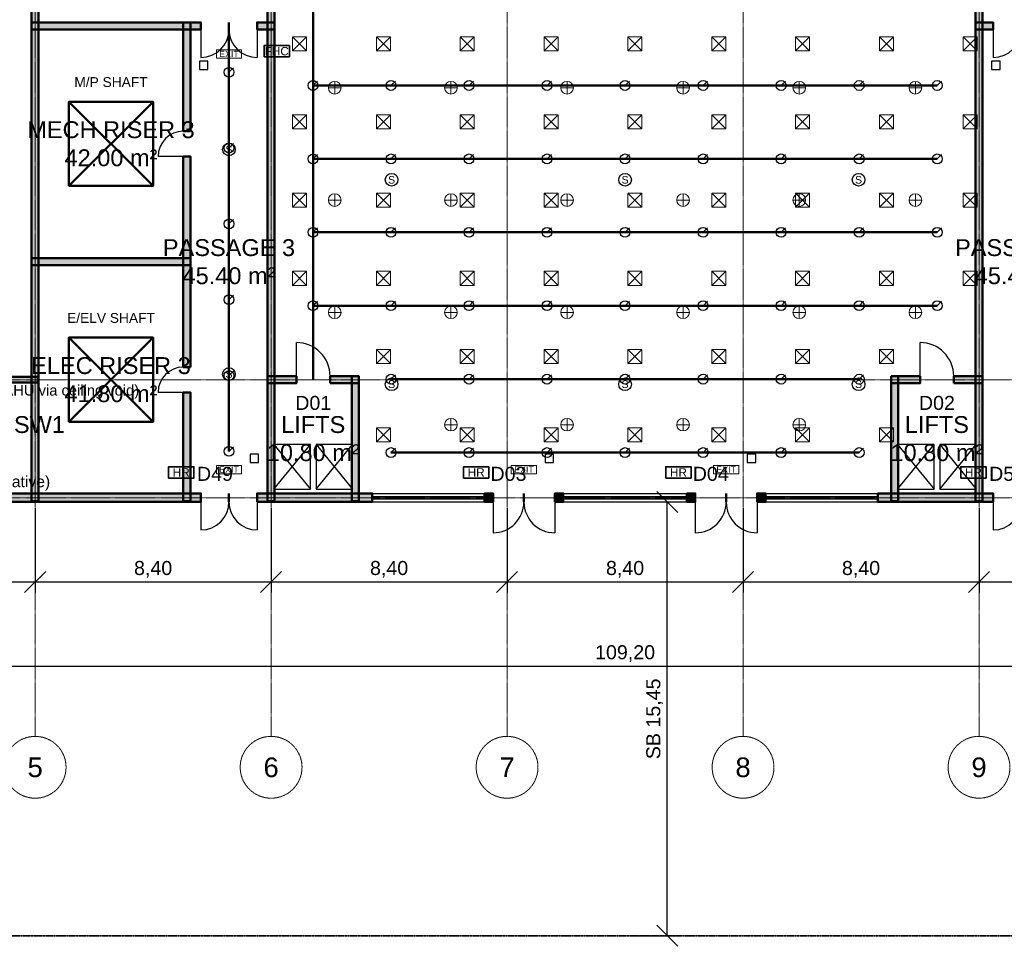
# Model space of a CAD drawing. Header units: millimetres. Extents: x -5300 to 125300, y -375 to 90375.
# Tile 4 of 10: x 38450 to 73500, y -375 to 32621. Entities that reach past the tile are written whole.
import ezdxf
from ezdxf.enums import TextEntityAlignment as Align

# ---------------------------------------------------------------- set-up
doc = ezdxf.new("R2010")
doc.units = ezdxf.units.MM
doc.linetypes.add('CENTER', pattern=[5.08, 3.175, -0.635, 0.635, -0.635])
doc.linetypes.add('PHANTOM', pattern=[6.35, 3.175, -0.635, 0.635, -0.635, 0.635, -0.635])
for name, color, linetype, lineweight in [('A-ACHSEN', 1, 'CENTER', 13), ('A-FENSTER', 5, 'Continuous', 25), ('A-FLOR-EVTR', 251, 'Continuous', 25), ('A-LAGEPLAN-GRENZE', 1, 'PHANTOM', 35), ('A-MASS', 1, 'Continuous', 18), ('A-OEFFNUNG-NR', 2, 'Continuous', 18), ('A-RAUM-STEMPEL', 2, 'Continuous', 18), ('A-SCHRAFFUR', 8, 'Continuous', 9), ('A-TUER', 3, 'Continuous', 25), ('A-WAND-TRAG', 7, 'Continuous', 50), ('E-ANNO-TEXT', 52, 'Continuous', 18), ('E-DB', 6, 'Continuous', 50), ('E-FALM', 230, 'Continuous', 25), ('E-LITE', 2, 'Continuous', 18), ('E-LITE-EMER', 40, 'Continuous', 18), ('FP-ANNO-TEXT', 14, 'Continuous', 18), ('FP-HOSE', 20, 'Continuous', 35), ('FP-SPRK-HEAD', 1, 'Continuous', 25), ('FP-SPRK-PIPE', 12, 'Continuous', 50), ('M-ANNO-TEXT', 150, 'Continuous', 18), ('M-HVAC-EQPT', 30, 'Continuous', 50), ('M-HVAC-SCD', 4, 'Continuous', 18)]:
    doc.layers.add(name, color=color, linetype=linetype, lineweight=lineweight)
doc.styles.add('DE-ARIAL', font='arial.ttf')
doc.dimstyles.new('DE-100-M', dxfattribs={"dimscale": 250, "dimtxt": 2, "dimasz": 1.5, "dimexe": 1.5, "dimexo": 1.5, "dimgap": 0.8, "dimtad": 1, "dimlfac": 0.001, "dimzin": 0, "dimtxsty": 'DE-ARIAL', "dimtsz": 1.5, "dimcen": 2.5, "dimclrd": 256, "dimclre": 256, "dimclrt": 256, "dimazin": 3, "dimtfac": 1, "dimtmove": 0, "dimatfit": 3})

msp = doc.modelspace()

# ---------------------------------------------------------------- hatches: boundary and pattern name
at = {"layer": 'A-SCHRAFFUR'}
for points in [[(39125, 15475), (39125, 40925), (38875, 40925), (38875, 15475)], [(47525, 15475), (47525, 40925), (47275, 40925), (47275, 15475)], [(72725, 15475), (72725, 40925), (72475, 40925), (72475, 15475)], [(38875, 32275), (44900, 32275), (44900, 32525), (38875, 32525)], [(44525, 28650), (44525, 32525), (44275, 32525), (44275, 28650)], [(46900, 32275), (47525, 32275), (47525, 32525), (46900, 32525)], [(72475, 32275), (73100, 32275), (73100, 32525), (72475, 32525)], [(44525, 20250), (44525, 27750), (44275, 27750), (44275, 20250)], [(38875, 23875), (44525, 23875), (44525, 24125), (38875, 24125)], [(35300, 19700), (39100, 19700), (39100, 19900), (35300, 19900)], [(47275, 19675), (48300, 19675), (48300, 19925), (47275, 19925)], [(49500, 19675), (50525, 19675), (50525, 19925), (49500, 19925)], [(50525, 15475), (50525, 19925), (50275, 19925), (50275, 15475)], [(69475, 19675), (70500, 19675), (70500, 19925), (69475, 19925)], [(69725, 15475), (69725, 19925), (69475, 19925), (69475, 15475)], [(71700, 19675), (72725, 19675), (72725, 19925), (71700, 19925)], [(44525, 15475), (44525, 19350), (44275, 19350), (44275, 15475)], [(37500, 15450), (44900, 15450), (44900, 15750), (37500, 15750)], [(46900, 15450), (51000, 15450), (51000, 15750), (46900, 15750)], [(55000, 15450), (55300, 15450), (55300, 15750), (55000, 15750)], [(57500, 15450), (57800, 15450), (57800, 15750), (57500, 15750)], [(62200, 15450), (62500, 15450), (62500, 15750), (62200, 15750)], [(64700, 15450), (65000, 15450), (65000, 15750), (64700, 15750)], [(69000, 15450), (73100, 15450), (73100, 15750), (69000, 15750)]]:
    msp.add_hatch(color=256, dxfattribs=at).paths.add_polyline_path(points)

# ---------------------------------------------------------------- linework, layer by layer
at = {"layer": 'A-ACHSEN'}
for p, q in [((39000, 7100), (39000, 86500)), ((47400, 7100), (47400, 86500)), ((55800, 7100), (55800, 86500)), ((64200, 7100), (64200, 86500)), ((72600, 7100), (72600, 86500)), ((-3100, 19800), (123100, 19800)), ((-3100, 15600), (123100, 15600))]:
    msp.add_line(p, q, dxfattribs=at)
for centre in [(39000, 6000), (47400, 6000), (55800, 6000), (64200, 6000), (72600, 6000)]:
    msp.add_circle(centre, 1100, dxfattribs=at)
at = {"layer": 'A-FENSTER'}
for p, q in [((51000, 15750), (55000, 15750)), ((51000, 15637.5), (55000, 15637.5)), ((51000, 15562.5), (55000, 15562.5)), ((51000, 15450), (55000, 15450)), ((57800, 15750), (62200, 15750)), ((57800, 15637.5), (62200, 15637.5)), ((57800, 15562.5), (62200, 15562.5)), ((57800, 15450), (62200, 15450)), ((65000, 15750), (69000, 15750)), ((65000, 15637.5), (69000, 15637.5)), ((65000, 15562.5), (69000, 15562.5)), ((65000, 15450), (69000, 15450))]:
    msp.add_line(p, q, dxfattribs=at)
at = {"layer": 'A-FLOR-EVTR'}
for p, q in [((47500, 15900), (48800, 17500)), ((47500, 17500), (48800, 15900)), ((49000, 15900), (50300, 17500)), ((49000, 17500), (50300, 15900)), ((69700, 15900), (71000, 17500)), ((69700, 17500), (71000, 15900)), ((71200, 15900), (72500, 17500)), ((71200, 17500), (72500, 15900))]:
    msp.add_line(p, q, dxfattribs=at)
for points in [[(47500, 15900), (48800, 15900), (48800, 17500), (47500, 17500)], [(49000, 15900), (50300, 15900), (50300, 17500), (49000, 17500)], [(69700, 15900), (71000, 15900), (71000, 17500), (69700, 17500)], [(71200, 15900), (72500, 15900), (72500, 17500), (71200, 17500)]]:
    msp.add_lwpolyline(points, close=True, dxfattribs=at)
at = {"layer": 'A-LAGEPLAN-GRENZE'}
msp.add_lwpolyline([(0, 0), (120000, 0), (120000, 90000), (0, 90000)], close=True, dxfattribs=at)
at = {"layer": 'A-TUER'}
for p, q in [((44900, 32275), (44900, 31275)), ((46900, 32275), (46900, 31275)), ((73100, 32275), (73100, 31275)), ((44275, 27750), (43375, 27750)), ((48300, 19925), (48300, 21125)), ((70500, 19925), (70500, 21125)), ((44275, 19350), (43375, 19350)), ((44900, 15450), (44900, 14450)), ((46900, 15450), (46900, 14450)), ((55300, 15450), (55300, 14350)), ((57500, 15450), (57500, 14350)), ((62500, 15450), (62500, 14350)), ((64700, 15450), (64700, 14350)), ((73100, 15450), (73100, 14450))]:
    msp.add_line(p, q, dxfattribs=at)
for centre, radius, start, end in [((44900, 32275), 1000, -90, 0), ((46900, 32275), 1000, 180, -90), ((73100, 32275), 1000, -90, 0), ((44275, 27750), 900, 90, 180), ((48300, 19925), 1200, 0, 90), ((70500, 19925), 1200, 0, 90), ((44275, 19350), 900, 90, 180), ((44900, 15450), 1000, -90, 0), ((46900, 15450), 1000, 180, -90), ((55300, 15450), 1100, -90, 0), ((57500, 15450), 1100, 180, -90), ((62500, 15450), 1100, -90, 0), ((64700, 15450), 1100, 180, -90), ((73100, 15450), 1000, -90, 0)]:
    msp.add_arc(centre, radius, start, end, dxfattribs=at)
at = {"layer": 'A-WAND-TRAG'}
for p, q in [((44900, 32275), (44900, 32525)), ((45900, 32275), (45900, 32525)), ((45900, 32275), (45900, 32525)), ((46900, 32275), (46900, 32525)), ((73100, 32275), (73100, 32525)), ((44525, 28650), (44275, 28650)), ((44525, 27750), (44275, 27750)), ((44525, 20250), (44275, 20250)), ((48300, 19675), (48300, 19925)), ((49500, 19675), (49500, 19925)), ((70500, 19675), (70500, 19925)), ((71700, 19675), (71700, 19925)), ((44525, 19350), (44275, 19350)), ((44900, 15450), (44900, 15750)), ((45900, 15450), (45900, 15750)), ((45900, 15450), (45900, 15750)), ((46900, 15450), (46900, 15750)), ((51000, 15450), (51000, 15750)), ((55000, 15450), (55000, 15750)), ((55300, 15450), (55300, 15750)), ((56400, 15450), (56400, 15750)), ((56400, 15450), (56400, 15750)), ((57500, 15450), (57500, 15750)), ((57800, 15450), (57800, 15750)), ((62200, 15450), (62200, 15750)), ((62500, 15450), (62500, 15750)), ((63600, 15450), (63600, 15750)), ((63600, 15450), (63600, 15750)), ((64700, 15450), (64700, 15750)), ((65000, 15450), (65000, 15750)), ((69000, 15450), (69000, 15750)), ((73100, 15450), (73100, 15750))]:
    msp.add_line(p, q, dxfattribs=at)
for points in [[(39125, 15475), (39125, 40925), (38875, 40925), (38875, 15475)], [(47525, 15475), (47525, 40925), (47275, 40925), (47275, 15475)], [(72725, 15475), (72725, 40925), (72475, 40925), (72475, 15475)], [(38875, 32275), (44900, 32275), (44900, 32525), (38875, 32525)], [(44525, 28650), (44525, 32525), (44275, 32525), (44275, 28650)], [(46900, 32275), (47525, 32275), (47525, 32525), (46900, 32525)], [(72475, 32275), (73100, 32275), (73100, 32525), (72475, 32525)], [(44525, 20250), (44525, 27750), (44275, 27750), (44275, 20250)], [(38875, 23875), (44525, 23875), (44525, 24125), (38875, 24125)], [(35300, 19700), (39100, 19700), (39100, 19900), (35300, 19900)], [(47275, 19675), (48300, 19675), (48300, 19925), (47275, 19925)], [(49500, 19675), (50525, 19675), (50525, 19925), (49500, 19925)], [(50525, 15475), (50525, 19925), (50275, 19925), (50275, 15475)], [(69475, 19675), (70500, 19675), (70500, 19925), (69475, 19925)], [(69725, 15475), (69725, 19925), (69475, 19925), (69475, 15475)], [(71700, 19675), (72725, 19675), (72725, 19925), (71700, 19925)], [(44525, 15475), (44525, 19350), (44275, 19350), (44275, 15475)], [(37500, 15450), (44900, 15450), (44900, 15750), (37500, 15750)], [(46900, 15450), (51000, 15450), (51000, 15750), (46900, 15750)], [(55000, 15450), (55300, 15450), (55300, 15750), (55000, 15750)], [(57500, 15450), (57800, 15450), (57800, 15750), (57500, 15750)], [(62200, 15450), (62500, 15450), (62500, 15750), (62200, 15750)], [(64700, 15450), (65000, 15450), (65000, 15750), (64700, 15750)], [(69000, 15450), (73100, 15450), (73100, 15750), (69000, 15750)]]:
    msp.add_lwpolyline(points, close=True, dxfattribs=at)
at = {"layer": 'E-DB'}
for p, q in [((40200, 18300), (43200, 21300)), ((40200, 21300), (43200, 18300))]:
    msp.add_line(p, q, dxfattribs=at)
msp.add_lwpolyline([(40200, 18300), (43200, 18300), (43200, 21300), (40200, 21300)], close=True, dxfattribs=at)
at = {"layer": 'E-FALM'}
for points in [[(44850, 30850), (45150, 30850), (45150, 31150), (44850, 31150)], [(73050, 30850), (73350, 30850), (73350, 31150), (73050, 31150)], [(46650, 16850), (46950, 16850), (46950, 17150), (46650, 17150)], [(57150, 16850), (57450, 16850), (57450, 17150), (57150, 17150)], [(64350, 16850), (64650, 16850), (64650, 17150), (64350, 17150)]]:
    msp.add_lwpolyline(points, close=True, dxfattribs=at)
for centre in [(45900, 28000), (51688.889, 26920), (60000, 26920), (68311.111, 26920), (45900, 20000), (51688.889, 19640), (60000, 19640), (68311.111, 19640)]:
    msp.add_circle(centre, 225, dxfattribs=at)
at = {"layer": 'E-LITE'}
for p, q in [((49441.667, 30200), (49891.667, 30200)), ((49666.667, 29975), (49666.667, 30425)), ((53575, 30200), (54025, 30200)), ((53800, 29975), (53800, 30425)), ((57708.333, 30200), (58158.333, 30200)), ((57933.333, 29975), (57933.333, 30425)), ((61841.667, 30200), (62291.667, 30200)), ((62066.667, 29975), (62066.667, 30425)), ((65975, 30200), (66425, 30200)), ((66200, 29975), (66200, 30425)), ((70108.333, 30200), (70558.333, 30200)), ((70333.333, 29975), (70333.333, 30425)), ((49666.667, 25975), (49666.667, 26425)), ((53800, 25975), (53800, 26425)), ((57933.333, 25975), (57933.333, 26425)), ((62066.667, 25975), (62066.667, 26425)), ((66200, 25975), (66200, 26425)), ((70333.333, 25975), (70333.333, 26425)), ((49441.667, 26200), (49891.667, 26200)), ((53575, 26200), (54025, 26200)), ((57708.333, 26200), (58158.333, 26200)), ((61841.667, 26200), (62291.667, 26200)), ((65975, 26200), (66425, 26200)), ((70108.333, 26200), (70558.333, 26200)), ((49441.667, 22200), (49891.667, 22200)), ((49666.667, 21975), (49666.667, 22425)), ((53575, 22200), (54025, 22200)), ((53800, 21975), (53800, 22425)), ((57708.333, 22200), (58158.333, 22200)), ((57933.333, 21975), (57933.333, 22425)), ((61841.667, 22200), (62291.667, 22200)), ((62066.667, 21975), (62066.667, 22425)), ((65975, 22200), (66425, 22200)), ((66200, 21975), (66200, 22425)), ((70108.333, 22200), (70558.333, 22200)), ((70333.333, 21975), (70333.333, 22425)), ((53800, 17975), (53800, 18425)), ((57933.333, 17975), (57933.333, 18425)), ((62066.667, 17975), (62066.667, 18425)), ((66200, 17975), (66200, 18425)), ((53575, 18200), (54025, 18200)), ((57708.333, 18200), (58158.333, 18200)), ((61841.667, 18200), (62291.667, 18200)), ((65975, 18200), (66425, 18200))]:
    msp.add_line(p, q, dxfattribs=at)
for centre in [(49666.667, 30200), (53800, 30200), (57933.333, 30200), (62066.667, 30200), (66200, 30200), (70333.333, 30200), (49666.667, 26200), (53800, 26200), (57933.333, 26200), (62066.667, 26200), (66200, 26200), (70333.333, 26200), (49666.667, 22200), (53800, 22200), (57933.333, 22200), (62066.667, 22200), (66200, 22200), (70333.333, 22200), (53800, 18200), (57933.333, 18200), (62066.667, 18200), (66200, 18200)]:
    msp.add_circle(centre, 225, dxfattribs=at)
at = {"layer": 'E-LITE-EMER'}
for points in [[(45450, 31250), (46350, 31250), (46350, 31550), (45450, 31550)], [(45450, 16450), (46350, 16450), (46350, 16750), (45450, 16750)], [(55950, 16450), (56850, 16450), (56850, 16750), (55950, 16750)], [(63150, 16450), (64050, 16450), (64050, 16750), (63150, 16750)]]:
    msp.add_lwpolyline(points, close=True, dxfattribs=at)
at = {"layer": 'FP-HOSE'}
for points in [[(47150, 31300), (48050, 31300), (48050, 31700), (47150, 31700)], [(43750, 16300), (44650, 16300), (44650, 16700), (43750, 16700)], [(54250, 16300), (55150, 16300), (55150, 16700), (54250, 16700)], [(61450, 16300), (62350, 16300), (62350, 16700), (61450, 16700)], [(71950, 16300), (72850, 16300), (72850, 16700), (71950, 16700)]]:
    msp.add_lwpolyline(points, close=True, dxfattribs=at)
at = {"layer": 'FP-SPRK-HEAD'}
for p, q in [((45900, 30750), (46057.5, 30907.5)), ((48888.889, 30278.571), (49046.389, 30436.071)), ((51666.667, 30278.571), (51824.167, 30436.071)), ((54444.444, 30278.571), (54601.944, 30436.071)), ((57222.222, 30278.571), (57379.722, 30436.071)), ((60000, 30278.571), (60157.5, 30436.071)), ((62777.778, 30278.571), (62935.278, 30436.071)), ((65555.556, 30278.571), (65713.056, 30436.071)), ((68333.333, 30278.571), (68490.833, 30436.071)), ((71111.111, 30278.571), (71268.611, 30436.071)), ((45900, 28050), (46057.5, 28207.5)), ((48888.889, 27664.286), (49046.389, 27821.786)), ((51666.667, 27664.286), (51824.167, 27821.786)), ((54444.444, 27664.286), (54601.944, 27821.786)), ((57222.222, 27664.286), (57379.722, 27821.786)), ((60000, 27664.286), (60157.5, 27821.786)), ((62777.778, 27664.286), (62935.278, 27821.786)), ((65555.556, 27664.286), (65713.056, 27821.786)), ((68333.333, 27664.286), (68490.833, 27821.786)), ((71111.111, 27664.286), (71268.611, 27821.786)), ((45900, 25350), (46057.5, 25507.5)), ((48888.889, 25050), (49046.389, 25207.5)), ((51666.667, 25050), (51824.167, 25207.5)), ((54444.444, 25050), (54601.944, 25207.5)), ((57222.222, 25050), (57379.722, 25207.5)), ((60000, 25050), (60157.5, 25207.5)), ((62777.778, 25050), (62935.278, 25207.5)), ((65555.556, 25050), (65713.056, 25207.5)), ((68333.333, 25050), (68490.833, 25207.5)), ((71111.111, 25050), (71268.611, 25207.5)), ((45900, 22650), (46057.5, 22807.5)), ((48888.889, 22435.714), (49046.389, 22593.214)), ((51666.667, 22435.714), (51824.167, 22593.214)), ((54444.444, 22435.714), (54601.944, 22593.214)), ((57222.222, 22435.714), (57379.722, 22593.214)), ((60000, 22435.714), (60157.5, 22593.214)), ((62777.778, 22435.714), (62935.278, 22593.214)), ((65555.556, 22435.714), (65713.056, 22593.214)), ((68333.333, 22435.714), (68490.833, 22593.214)), ((71111.111, 22435.714), (71268.611, 22593.214)), ((45900, 19950), (46057.5, 20107.5)), ((51666.667, 19821.429), (51824.167, 19978.929)), ((54444.444, 19821.429), (54601.944, 19978.929)), ((57222.222, 19821.429), (57379.722, 19978.929)), ((60000, 19821.429), (60157.5, 19978.929)), ((62777.778, 19821.429), (62935.278, 19978.929)), ((65555.556, 19821.429), (65713.056, 19978.929)), ((68333.333, 19821.429), (68490.833, 19978.929)), ((45900, 17250), (46057.5, 17407.5)), ((51666.667, 17207.143), (51824.167, 17364.643)), ((54444.444, 17207.143), (54601.944, 17364.643)), ((57222.222, 17207.143), (57379.722, 17364.643)), ((60000, 17207.143), (60157.5, 17364.643)), ((62777.778, 17207.143), (62935.278, 17364.643)), ((65555.556, 17207.143), (65713.056, 17364.643)), ((68333.333, 17207.143), (68490.833, 17364.643))]:
    msp.add_line(p, q, dxfattribs=at)
for centre in [(45900, 30750), (48888.889, 30278.571), (51666.667, 30278.571), (54444.444, 30278.571), (57222.222, 30278.571), (60000, 30278.571), (62777.778, 30278.571), (65555.556, 30278.571), (68333.333, 30278.571), (71111.111, 30278.571), (45900, 28050), (48888.889, 27664.286), (51666.667, 27664.286), (54444.444, 27664.286), (57222.222, 27664.286), (60000, 27664.286), (62777.778, 27664.286), (65555.556, 27664.286), (68333.333, 27664.286), (71111.111, 27664.286), (45900, 25350), (48888.889, 25050), (51666.667, 25050), (54444.444, 25050), (57222.222, 25050), (60000, 25050), (62777.778, 25050), (65555.556, 25050), (68333.333, 25050), (71111.111, 25050), (45900, 22650), (48888.889, 22435.714), (51666.667, 22435.714), (54444.444, 22435.714), (57222.222, 22435.714), (60000, 22435.714), (62777.778, 22435.714), (65555.556, 22435.714), (68333.333, 22435.714), (71111.111, 22435.714), (45900, 19950), (51666.667, 19821.429), (54444.444, 19821.429), (57222.222, 19821.429), (60000, 19821.429), (62777.778, 19821.429), (65555.556, 19821.429), (68333.333, 19821.429), (45900, 17250), (51666.667, 17207.143), (54444.444, 17207.143), (57222.222, 17207.143), (60000, 17207.143), (62777.778, 17207.143), (65555.556, 17207.143), (68333.333, 17207.143)]:
    msp.add_circle(centre, 175, dxfattribs=at)
at = {"layer": 'FP-SPRK-PIPE'}
for p, q in [((48900, 43350), (48900, 19800)), ((45900, 17250), (45900, 32400)), ((45900, 28050), (45900, 30750)), ((48888.889, 30278.571), (51666.667, 30278.571)), ((51666.667, 30278.571), (54444.444, 30278.571)), ((54444.444, 30278.571), (57222.222, 30278.571)), ((57222.222, 30278.571), (60000, 30278.571)), ((60000, 30278.571), (62777.778, 30278.571)), ((62777.778, 30278.571), (65555.556, 30278.571)), ((65555.556, 30278.571), (68333.333, 30278.571)), ((68333.333, 30278.571), (71111.111, 30278.571)), ((45900, 25350), (45900, 28050)), ((48888.889, 27664.286), (51666.667, 27664.286)), ((51666.667, 27664.286), (54444.444, 27664.286)), ((54444.444, 27664.286), (57222.222, 27664.286)), ((57222.222, 27664.286), (60000, 27664.286)), ((60000, 27664.286), (62777.778, 27664.286)), ((62777.778, 27664.286), (65555.556, 27664.286)), ((65555.556, 27664.286), (68333.333, 27664.286)), ((68333.333, 27664.286), (71111.111, 27664.286)), ((45900, 22650), (45900, 25350)), ((48888.889, 25050), (51666.667, 25050)), ((51666.667, 25050), (54444.444, 25050)), ((54444.444, 25050), (57222.222, 25050)), ((57222.222, 25050), (60000, 25050)), ((60000, 25050), (62777.778, 25050)), ((62777.778, 25050), (65555.556, 25050)), ((65555.556, 25050), (68333.333, 25050)), ((68333.333, 25050), (71111.111, 25050)), ((45900, 19950), (45900, 22650)), ((48888.889, 22435.714), (51666.667, 22435.714)), ((51666.667, 22435.714), (54444.444, 22435.714)), ((54444.444, 22435.714), (57222.222, 22435.714)), ((57222.222, 22435.714), (60000, 22435.714)), ((60000, 22435.714), (62777.778, 22435.714)), ((62777.778, 22435.714), (65555.556, 22435.714)), ((65555.556, 22435.714), (68333.333, 22435.714)), ((68333.333, 22435.714), (71111.111, 22435.714)), ((45900, 17250), (45900, 19950)), ((51666.667, 19821.429), (54444.444, 19821.429)), ((54444.444, 19821.429), (57222.222, 19821.429)), ((57222.222, 19821.429), (60000, 19821.429)), ((60000, 19821.429), (62777.778, 19821.429)), ((62777.778, 19821.429), (65555.556, 19821.429)), ((65555.556, 19821.429), (68333.333, 19821.429)), ((45900, 17250), (45900, 17250)), ((51666.667, 17207.143), (54444.444, 17207.143)), ((54444.444, 17207.143), (57222.222, 17207.143)), ((57222.222, 17207.143), (60000, 17207.143)), ((60000, 17207.143), (62777.778, 17207.143)), ((62777.778, 17207.143), (65555.556, 17207.143)), ((65555.556, 17207.143), (68333.333, 17207.143))]:
    msp.add_line(p, q, dxfattribs=at)
at = {"layer": 'M-HVAC-EQPT'}
for p, q in [((40200, 26700), (43200, 29700)), ((40200, 29700), (43200, 26700))]:
    msp.add_line(p, q, dxfattribs=at)
msp.add_lwpolyline([(40200, 26700), (43200, 26700), (43200, 29700), (40200, 29700)], close=True, dxfattribs=at)
at = {"layer": 'M-HVAC-SCD'}
for p, q in [((48164, 31515.385), (48664, 32015.385)), ((48164, 32015.385), (48664, 31515.385)), ((51148, 31515.385), (51648, 32015.385)), ((51148, 32015.385), (51648, 31515.385)), ((54132, 31515.385), (54632, 32015.385)), ((54132, 32015.385), (54632, 31515.385)), ((57116, 31515.385), (57616, 32015.385)), ((57116, 32015.385), (57616, 31515.385)), ((60100, 31515.385), (60600, 32015.385)), ((60100, 32015.385), (60600, 31515.385)), ((63084, 31515.385), (63584, 32015.385)), ((63084, 32015.385), (63584, 31515.385)), ((66068, 31515.385), (66568, 32015.385)), ((66068, 32015.385), (66568, 31515.385)), ((69052, 31515.385), (69552, 32015.385)), ((69052, 32015.385), (69552, 31515.385)), ((72036, 31515.385), (72536, 32015.385)), ((72036, 32015.385), (72536, 31515.385)), ((48164, 28730.769), (48664, 29230.769)), ((48164, 29230.769), (48664, 28730.769)), ((51148, 28730.769), (51648, 29230.769)), ((51148, 29230.769), (51648, 28730.769)), ((54132, 28730.769), (54632, 29230.769)), ((54132, 29230.769), (54632, 28730.769)), ((57116, 28730.769), (57616, 29230.769)), ((57116, 29230.769), (57616, 28730.769)), ((60100, 28730.769), (60600, 29230.769)), ((60100, 29230.769), (60600, 28730.769)), ((63084, 28730.769), (63584, 29230.769)), ((63084, 29230.769), (63584, 28730.769)), ((66068, 28730.769), (66568, 29230.769)), ((66068, 29230.769), (66568, 28730.769)), ((69052, 28730.769), (69552, 29230.769)), ((69052, 29230.769), (69552, 28730.769)), ((72036, 28730.769), (72536, 29230.769)), ((72036, 29230.769), (72536, 28730.769)), ((48164, 25946.154), (48664, 26446.154)), ((48164, 26446.154), (48664, 25946.154)), ((51148, 25946.154), (51648, 26446.154)), ((51148, 26446.154), (51648, 25946.154)), ((54132, 25946.154), (54632, 26446.154)), ((54132, 26446.154), (54632, 25946.154)), ((57116, 25946.154), (57616, 26446.154)), ((57116, 26446.154), (57616, 25946.154)), ((60100, 25946.154), (60600, 26446.154)), ((60100, 26446.154), (60600, 25946.154)), ((63084, 25946.154), (63584, 26446.154)), ((63084, 26446.154), (63584, 25946.154)), ((66068, 25946.154), (66568, 26446.154)), ((66068, 26446.154), (66568, 25946.154)), ((69052, 25946.154), (69552, 26446.154)), ((69052, 26446.154), (69552, 25946.154)), ((72036, 25946.154), (72536, 26446.154)), ((72036, 26446.154), (72536, 25946.154)), ((48164, 23161.538), (48664, 23661.538)), ((48164, 23661.538), (48664, 23161.538)), ((51148, 23161.538), (51648, 23661.538)), ((51148, 23661.538), (51648, 23161.538)), ((54132, 23161.538), (54632, 23661.538)), ((54132, 23661.538), (54632, 23161.538)), ((57116, 23161.538), (57616, 23661.538)), ((57116, 23661.538), (57616, 23161.538)), ((60100, 23161.538), (60600, 23661.538)), ((60100, 23661.538), (60600, 23161.538)), ((63084, 23161.538), (63584, 23661.538)), ((63084, 23661.538), (63584, 23161.538)), ((66068, 23161.538), (66568, 23661.538)), ((66068, 23661.538), (66568, 23161.538)), ((69052, 23161.538), (69552, 23661.538)), ((69052, 23661.538), (69552, 23161.538)), ((72036, 23161.538), (72536, 23661.538)), ((72036, 23661.538), (72536, 23161.538)), ((51148, 20376.923), (51648, 20876.923)), ((51148, 20876.923), (51648, 20376.923)), ((54132, 20376.923), (54632, 20876.923)), ((54132, 20876.923), (54632, 20376.923)), ((57116, 20376.923), (57616, 20876.923)), ((57116, 20876.923), (57616, 20376.923)), ((60100, 20376.923), (60600, 20876.923)), ((60100, 20876.923), (60600, 20376.923)), ((63084, 20376.923), (63584, 20876.923)), ((63084, 20876.923), (63584, 20376.923)), ((66068, 20376.923), (66568, 20876.923)), ((66068, 20876.923), (66568, 20376.923)), ((69052, 20376.923), (69552, 20876.923)), ((69052, 20876.923), (69552, 20376.923)), ((51148, 17592.308), (51648, 18092.308)), ((51148, 18092.308), (51648, 17592.308)), ((54132, 17592.308), (54632, 18092.308)), ((54132, 18092.308), (54632, 17592.308)), ((57116, 17592.308), (57616, 18092.308)), ((57116, 18092.308), (57616, 17592.308)), ((60100, 17592.308), (60600, 18092.308)), ((60100, 18092.308), (60600, 17592.308)), ((63084, 17592.308), (63584, 18092.308)), ((63084, 18092.308), (63584, 17592.308)), ((66068, 17592.308), (66568, 18092.308)), ((66068, 18092.308), (66568, 17592.308)), ((69052, 17592.308), (69552, 18092.308)), ((69052, 18092.308), (69552, 17592.308))]:
    msp.add_line(p, q, dxfattribs=at)
for points in [[(48164, 31515.385), (48664, 31515.385), (48664, 32015.385), (48164, 32015.385)], [(51148, 31515.385), (51648, 31515.385), (51648, 32015.385), (51148, 32015.385)], [(54132, 31515.385), (54632, 31515.385), (54632, 32015.385), (54132, 32015.385)], [(57116, 31515.385), (57616, 31515.385), (57616, 32015.385), (57116, 32015.385)], [(60100, 31515.385), (60600, 31515.385), (60600, 32015.385), (60100, 32015.385)], [(63084, 31515.385), (63584, 31515.385), (63584, 32015.385), (63084, 32015.385)], [(66068, 31515.385), (66568, 31515.385), (66568, 32015.385), (66068, 32015.385)], [(69052, 31515.385), (69552, 31515.385), (69552, 32015.385), (69052, 32015.385)], [(72036, 31515.385), (72536, 31515.385), (72536, 32015.385), (72036, 32015.385)], [(48164, 28730.769), (48664, 28730.769), (48664, 29230.769), (48164, 29230.769)], [(51148, 28730.769), (51648, 28730.769), (51648, 29230.769), (51148, 29230.769)], [(54132, 28730.769), (54632, 28730.769), (54632, 29230.769), (54132, 29230.769)], [(57116, 28730.769), (57616, 28730.769), (57616, 29230.769), (57116, 29230.769)], [(60100, 28730.769), (60600, 28730.769), (60600, 29230.769), (60100, 29230.769)], [(63084, 28730.769), (63584, 28730.769), (63584, 29230.769), (63084, 29230.769)], [(66068, 28730.769), (66568, 28730.769), (66568, 29230.769), (66068, 29230.769)], [(69052, 28730.769), (69552, 28730.769), (69552, 29230.769), (69052, 29230.769)], [(72036, 28730.769), (72536, 28730.769), (72536, 29230.769), (72036, 29230.769)], [(48164, 25946.154), (48664, 25946.154), (48664, 26446.154), (48164, 26446.154)], [(51148, 25946.154), (51648, 25946.154), (51648, 26446.154), (51148, 26446.154)], [(54132, 25946.154), (54632, 25946.154), (54632, 26446.154), (54132, 26446.154)], [(57116, 25946.154), (57616, 25946.154), (57616, 26446.154), (57116, 26446.154)], [(60100, 25946.154), (60600, 25946.154), (60600, 26446.154), (60100, 26446.154)], [(63084, 25946.154), (63584, 25946.154), (63584, 26446.154), (63084, 26446.154)], [(66068, 25946.154), (66568, 25946.154), (66568, 26446.154), (66068, 26446.154)], [(69052, 25946.154), (69552, 25946.154), (69552, 26446.154), (69052, 26446.154)], [(72036, 25946.154), (72536, 25946.154), (72536, 26446.154), (72036, 26446.154)], [(48164, 23161.538), (48664, 23161.538), (48664, 23661.538), (48164, 23661.538)], [(51148, 23161.538), (51648, 23161.538), (51648, 23661.538), (51148, 23661.538)], [(54132, 23161.538), (54632, 23161.538), (54632, 23661.538), (54132, 23661.538)], [(57116, 23161.538), (57616, 23161.538), (57616, 23661.538), (57116, 23661.538)], [(60100, 23161.538), (60600, 23161.538), (60600, 23661.538), (60100, 23661.538)], [(63084, 23161.538), (63584, 23161.538), (63584, 23661.538), (63084, 23661.538)], [(66068, 23161.538), (66568, 23161.538), (66568, 23661.538), (66068, 23661.538)], [(69052, 23161.538), (69552, 23161.538), (69552, 23661.538), (69052, 23661.538)], [(72036, 23161.538), (72536, 23161.538), (72536, 23661.538), (72036, 23661.538)], [(51148, 20376.923), (51648, 20376.923), (51648, 20876.923), (51148, 20876.923)], [(54132, 20376.923), (54632, 20376.923), (54632, 20876.923), (54132, 20876.923)], [(57116, 20376.923), (57616, 20376.923), (57616, 20876.923), (57116, 20876.923)], [(60100, 20376.923), (60600, 20376.923), (60600, 20876.923), (60100, 20876.923)], [(63084, 20376.923), (63584, 20376.923), (63584, 20876.923), (63084, 20876.923)], [(66068, 20376.923), (66568, 20376.923), (66568, 20876.923), (66068, 20876.923)], [(69052, 20376.923), (69552, 20376.923), (69552, 20876.923), (69052, 20876.923)], [(51148, 17592.308), (51648, 17592.308), (51648, 18092.308), (51148, 18092.308)], [(54132, 17592.308), (54632, 17592.308), (54632, 18092.308), (54132, 18092.308)], [(57116, 17592.308), (57616, 17592.308), (57616, 18092.308), (57116, 18092.308)], [(60100, 17592.308), (60600, 17592.308), (60600, 18092.308), (60100, 18092.308)], [(63084, 17592.308), (63584, 17592.308), (63584, 18092.308), (63084, 18092.308)], [(66068, 17592.308), (66568, 17592.308), (66568, 18092.308), (66068, 18092.308)], [(69052, 17592.308), (69552, 17592.308), (69552, 18092.308), (69052, 18092.308)]]:
    msp.add_lwpolyline(points, close=True, dxfattribs=at)

# ---------------------------------------------------------------- texts
at = {"layer": 'A-ACHSEN', "style": 'DE-ARIAL'}
for s, p in [('5', (39000, 6000)), ('6', (47400, 6000)), ('7', (55800, 6000)), ('8', (64200, 6000)), ('9', (72600, 6000))]:
    msp.add_text(s, height=700, dxfattribs=at).set_placement(p, align=Align.MIDDLE_CENTER)
at = {"layer": 'A-OEFFNUNG-NR', "style": 'DE-ARIAL'}
for s, p in [('D01', (48900, 18975)), ('D02', (71100, 18975)), ('D49', (45400, 16450)), ('D03', (55850, 16450)), ('D04', (63050, 16450)), ('D54', (73600, 16450))]:
    msp.add_text(s, height=500, dxfattribs=at).set_placement(p, align=Align.MIDDLE_CENTER)
at = {"layer": 'A-RAUM-STEMPEL', "char_height": 600, "attachment_point": 5, "style": 'DE-ARIAL'}
for s, insert in [('MECH RISER 3\\P42.00 m²', (41700, 28200)), ('PASSAGE 3\\P45.40 m²', (45900, 24000)), ('PASSAGE 4\\P45.40 m²', (74100, 24000)), ('ELEC RISER 3\\P41.80 m²', (41700, 19800)), ('SERVICE CORRIDOR SW1\\P32.20 m²', (34800, 17700)), ('LIFTS\\P10.80 m²', (48900, 17700)), ('LIFTS\\P10.80 m²', (71100, 17700))]:
    msp.add_mtext(s, dxfattribs=dict(at, insert=insert))
at = {"layer": 'E-ANNO-TEXT', "style": 'DE-ARIAL'}
for s, height, p in [('EXIT', 225, (45900, 31400)), ('E/ELV SHAFT', 350, (41700, 22000)), ('EXIT', 225, (45900, 16600)), ('EXIT', 225, (56400, 16600)), ('EXIT', 225, (63600, 16600))]:
    msp.add_text(s, height=height, dxfattribs=at).set_placement(p, align=Align.MIDDLE_CENTER)
at = {"layer": 'E-FALM', "style": 'DE-ARIAL'}
for p in [(45900, 28000), (51688.889, 26920), (60000, 26920), (68311.111, 26920), (45900, 20000), (51688.889, 19640), (60000, 19640), (68311.111, 19640)]:
    msp.add_text('S', height=270, dxfattribs=at).set_placement(p, align=Align.MIDDLE_CENTER)
at = {"layer": 'FP-ANNO-TEXT', "style": 'DE-ARIAL'}
for s, height, p in [('FHC', 300, (47600, 31500)), ('HR', 300, (44200, 16500)), ('HR', 300, (54700, 16500)), ('HR', 300, (61900, 16500)), ('HR', 300, (72400, 16500)), ('SPRINKLER MAIN DN150 (indicative)', 400, (34800, 16175))]:
    msp.add_text(s, height=height, dxfattribs=at).set_placement(p, align=Align.MIDDLE_CENTER)
at = {"layer": 'M-ANNO-TEXT', "style": 'DE-ARIAL'}
for s, height, p in [('M/P SHAFT', 350, (41700, 30400)), ('SUPPLY AIR MAIN 1200x600 (indicative, from AHU via ceiling void)', 375, (34800, 19425))]:
    msp.add_text(s, height=height, dxfattribs=at).set_placement(p, align=Align.MIDDLE_CENTER)

# ---------------------------------------------------------------- dimensions: what is measured, and where the dimension line sits
at = {"layer": 'A-MASS'}
msp.add_linear_dim(base=(61500, 0), p1=(60000, 0), p2=(60000, 15450), angle=90, text='SB <>', dimstyle='DE-100-M', dxfattribs=at).render()
for base, p1, p2 in [((5400, 9600), (5400, 15600), (114600, 15600)), ((30600, 12600), (30600, 15600), (39000, 15600)), ((39000, 12600), (39000, 15600), (47400, 15600)), ((47400, 12600), (47400, 15600), (55800, 15600)), ((55800, 12600), (55800, 15600), (64200, 15600)), ((64200, 12600), (64200, 15600), (72600, 15600)), ((72600, 12600), (72600, 15600), (81000, 15600))]:
    msp.add_linear_dim(base=base, p1=p1, p2=p2, dimstyle='DE-100-M', dxfattribs=at).render()

doc.saveas('drawing.dxf')
